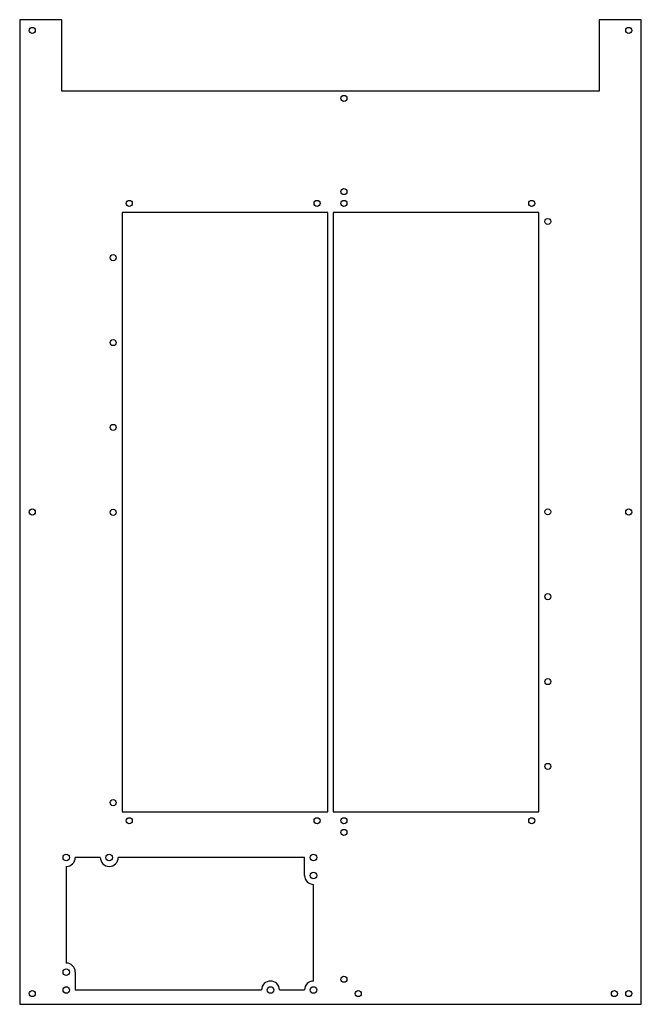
# Model space of a CAD drawing. Header units: millimetres. Extents: x 0 to 347, y 0 to 550.
import ezdxf

# ---------------------------------------------------------------- set-up
doc = ezdxf.new("R2010")
doc.units = ezdxf.units.MM

msp = doc.modelspace()

# ---------------------------------------------------------------- linework, layer by layer
at = {"color": 7, "linetype": 'Continuous', "lineweight": 25}
for p, q in [((0, 550), (0, 0)), ((23.5, 550), (0, 550)), ((23.5, 510), (23.5, 550)), ((323.5, 550), (323.5, 510)), ((347, 550), (323.5, 550)), ((347, 0), (347, 550)), ((323.5, 510), (23.5, 510)), ((171.95, 442.38), (57.17, 442.38)), ((57.17, 442.38), (57.17, 107.55)), ((171.95, 107.55), (171.95, 442.38)), ((289.83, 442.38), (175.05, 442.38)), ((175.05, 442.38), (175.05, 107.55)), ((289.83, 107.55), (289.83, 442.38)), ((57.17, 107.55), (171.95, 107.55)), ((175.05, 107.55), (289.83, 107.55)), ((45, 82), (31, 82)), ((159, 82), (55, 82)), ((159, 72), (159, 82)), ((26, 77), (26, 23)), ((164, 13), (164, 67)), ((31, 18), (31, 8)), ((31, 8), (135, 8)), ((145, 8), (159, 8)), ((0, 0), (347, 0))]:
    msp.add_line(p, q, dxfattribs=at)
for centre, radius in [((7, 544), 1.7), ((340, 544), 1.7), ((181, 506), 1.7), ((181, 454), 1.7), ((61.17, 447.38), 1.7), ((166, 447.38), 1.7), ((181, 447.38), 1.7), ((285.83, 447.38), 1.7), ((294.83, 437.28), 1.7), ((52.17, 417.06), 1.7), ((52.17, 369.65), 1.7), ((52.17, 322.24), 1.7), ((7, 275), 1.7), ((52.17, 274.83), 1.7), ((294.83, 275.1), 1.7), ((340, 275), 1.7), ((294.83, 227.69), 1.7), ((294.83, 180.28), 1.7), ((294.83, 132.87), 1.7), ((52.17, 112.65), 1.7), ((61.17, 102.55), 1.7), ((166, 102.55), 1.7), ((181, 102.55), 1.7), ((285.83, 102.55), 1.7), ((181, 96), 1.7), ((26, 82), 1.83), ((50, 82), 1.83), ((164, 82), 1.83), ((164, 72), 1.83), ((26, 18), 1.83), ((181, 14), 1.7), ((7, 6), 1.7), ((26, 8), 1.83), ((140, 8), 1.83), ((164, 8), 1.83), ((189, 6), 1.7), ((332, 6), 1.7), ((340, 6), 1.7)]:
    msp.add_circle(centre, radius, dxfattribs=at)
for centre, start, end in [((26, 82), 270.0007, 359.9993), ((50, 82), 180.0008, 269.9992), ((50, 82), 270.0007, 359.9993), ((164, 72), 180.0008, 269.9992), ((26, 18), 0.0008, 89.9992), ((140, 8), 90.0007, 179.9993), ((140, 8), 0.0008, 89.9992), ((164, 8), 90.0007, 179.9993)]:
    msp.add_arc(centre, 5, start, end, dxfattribs=at)

doc.saveas('drawing.dxf')
